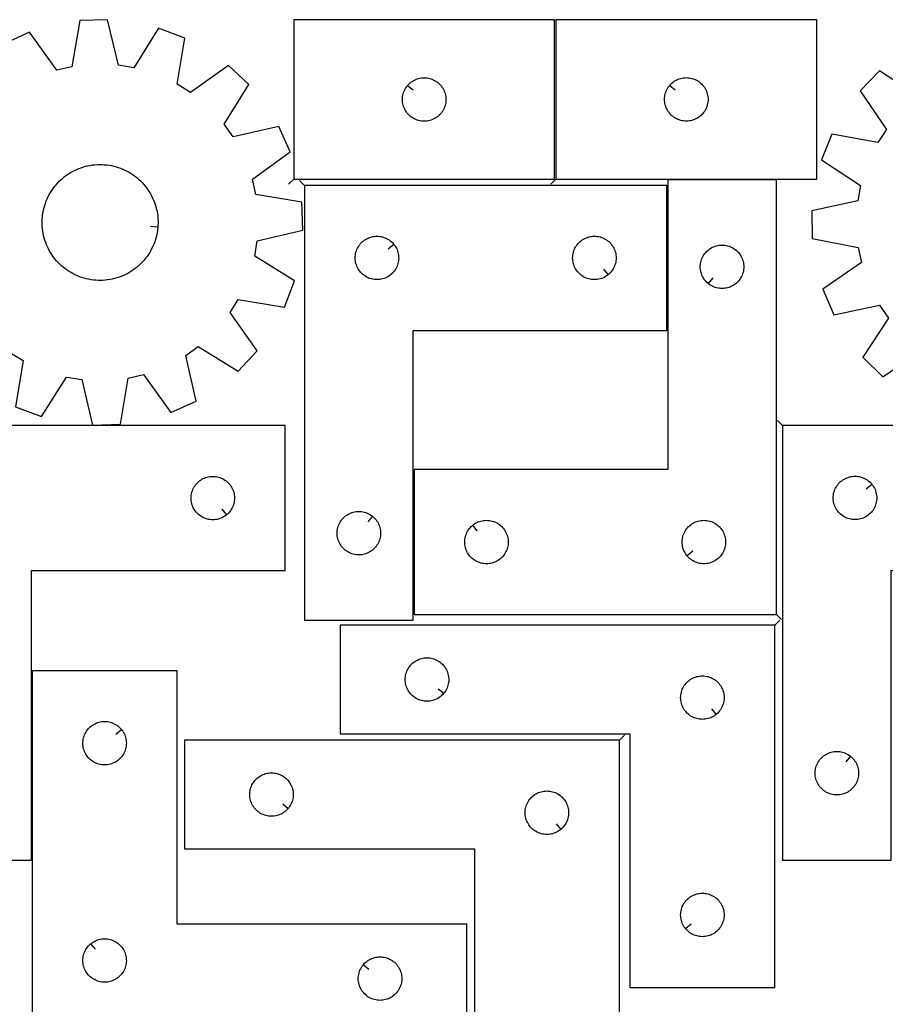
# Model space of a CAD drawing. Header units: millimetres. Extents: x 7 to 1243, y 7 to 1607.
# Tile 12 of 13: x 560 to 918, y 1199 to 1607. Entities that reach past the tile are written whole.
import ezdxf

# ---------------------------------------------------------------- set-up
doc = ezdxf.new("R2010")
doc.units = ezdxf.units.MM
doc.layers.add('CUT', color=7, linetype='CONTINUOUS', true_color=0x000000)
doc.layers.add('LEADIN', color=1, linetype='CONTINUOUS', true_color=0xff0000)

msp = doc.modelspace()

# ---------------------------------------------------------------- linework, layer by layer
at = {"layer": 'CUT'}
for points in [[(555.43567, 1468.862832), (560.89135, 1465.46015), (557.775406, 1446.335995), (568.566824, 1442.257913), (578.877467, 1458.663188), (585.220008, 1457.607318), (589.659749, 1438.746482), (601.190334, 1439.108523), (604.438099, 1458.210733), (610.701907, 1459.662421), (622.021421, 1443.936296), (632.535746, 1448.683342), (628.22619, 1467.574349), (633.457657, 1471.31259), (649.933653, 1461.115335), (657.831006, 1469.524692), (646.62022, 1485.328511), (650.022903, 1490.784191), (669.147058, 1487.668246), (673.22514, 1498.459665), (656.819865, 1508.770308), (657.875735, 1515.112849), (676.736571, 1519.55259), (676.37453, 1531.083175), (657.27232, 1534.33094), (655.820632, 1540.594748), (671.546757, 1551.914262), (666.799711, 1562.428587), (647.908704, 1558.119031), (644.170463, 1563.350498), (654.367717, 1579.826493), (645.958361, 1587.723847), (630.154542, 1576.513061), (624.698862, 1579.915744), (627.814806, 1599.039899), (617.023388, 1603.117981), (606.712744, 1586.712706), (600.370203, 1587.768576), (595.930463, 1606.629412), (584.399878, 1606.267371), (581.152113, 1587.165161), (574.888305, 1585.713472), (563.56879, 1601.439598), (553.054466, 1596.692552)], [(931.711348, 1574.896302), (915.447629, 1585.428817), (907.379723, 1577.182948), (918.264524, 1561.152866), (914.750833, 1555.768011), (895.694497, 1559.27493), (891.396282, 1548.569286), (907.586973, 1537.924854), (906.40144, 1531.605266), (887.453642, 1527.552693), (887.579481, 1516.017111), (906.611177, 1512.378848), (907.93429, 1506.086626), (891.979659, 1495.091528), (896.510395, 1484.482197), (915.485693, 1488.403995), (919.116018, 1483.097073), (908.583504, 1466.833354), (916.829373, 1458.765448), (932.859455, 1469.650249)]]:
    msp.add_lwpolyline(points, dxfattribs=at)
for points in [[(672.963334, 1540.610564), (780.963334, 1540.610564), (780.963334, 1606.610564), (672.963334, 1606.610564)], [(781.458848, 1540.665251), (889.458848, 1540.665251), (889.458848, 1606.665251), (781.458848, 1606.665251)], [(720.009965, 1579.317047), (720.196776, 1579.544676), (720.599373, 1579.974525), (721.029222, 1580.377122), (721.484481, 1580.750744), (721.963202, 1581.09379), (722.463334, 1581.404793), (722.982736, 1581.682419), (723.519183, 1581.92548), (724.070379, 1582.132935), (724.633963, 1582.303896), (725.207521, 1582.437631), (725.788598, 1582.533568), (726.374706, 1582.591294), (726.963334, 1582.610564), (727.551962, 1582.591294), (728.13807, 1582.533568), (728.719147, 1582.437631), (729.292706, 1582.303896), (729.856289, 1582.132935), (730.407485, 1581.92548), (730.943932, 1581.682419), (731.463334, 1581.404793), (731.963466, 1581.09379), (732.442187, 1580.750744), (732.897446, 1580.377122), (733.327295, 1579.974525), (733.729892, 1579.544676), (734.103514, 1579.089417), (734.446561, 1578.610696), (734.757563, 1578.110564), (735.035189, 1577.591162), (735.27825, 1577.054715), (735.485705, 1576.503519), (735.656667, 1575.939935), (735.790402, 1575.366377), (735.886338, 1574.7853), (735.944064, 1574.199192), (735.963334, 1573.610564), (735.944064, 1573.021936), (735.886338, 1572.435828), (735.790402, 1571.854751), (735.656667, 1571.281193), (735.485705, 1570.717609), (735.27825, 1570.166413), (735.035189, 1569.629966), (734.757563, 1569.110564), (734.446561, 1568.610432), (734.103514, 1568.131711), (733.729892, 1567.676452), (733.327295, 1567.246603), (732.897446, 1566.844006), (732.442187, 1566.470384), (731.963466, 1566.127337), (731.463334, 1565.816335), (730.943932, 1565.538709), (730.407485, 1565.295648), (729.856289, 1565.088193), (729.292706, 1564.917231), (728.719147, 1564.783496), (728.13807, 1564.68756), (727.551962, 1564.629834), (726.963334, 1564.610564), (726.374706, 1564.629834), (725.788598, 1564.68756), (725.207521, 1564.783496), (724.633963, 1564.917231), (724.070379, 1565.088193), (723.519183, 1565.295648), (722.982736, 1565.538709), (722.463334, 1565.816335), (721.963202, 1566.127337), (721.484481, 1566.470384), (721.029222, 1566.844006), (720.599373, 1567.246603), (720.196776, 1567.676452), (719.823154, 1568.131711), (719.480108, 1568.610432), (719.169106, 1569.110564), (718.891479, 1569.629966), (718.648418, 1570.166413), (718.440963, 1570.717609), (718.270002, 1571.281193), (718.136267, 1571.854751), (718.04033, 1572.435828), (717.982604, 1573.021936), (717.963334, 1573.610564), (717.982604, 1574.199192), (718.04033, 1574.7853), (718.136267, 1575.366377), (718.270002, 1575.939935), (718.440963, 1576.503519), (718.648418, 1577.054715), (718.891479, 1577.591162), (719.169106, 1578.110564), (719.480108, 1578.610696), (719.823154, 1579.089417)], [(828.505479, 1579.371734), (828.69229, 1579.599364), (829.094887, 1580.029212), (829.524736, 1580.43181), (829.979995, 1580.805431), (830.458716, 1581.148478), (830.958848, 1581.45948), (831.47825, 1581.737106), (832.014697, 1581.980167), (832.565893, 1582.187623), (833.129477, 1582.358584), (833.703035, 1582.492319), (834.284112, 1582.588255), (834.87022, 1582.645982), (835.458848, 1582.665251), (836.047476, 1582.645982), (836.633584, 1582.588255), (837.214661, 1582.492319), (837.788219, 1582.358584), (838.351803, 1582.187623), (838.902999, 1581.980167), (839.439446, 1581.737106), (839.958848, 1581.45948), (840.45898, 1581.148478), (840.937701, 1580.805431), (841.39296, 1580.43181), (841.822809, 1580.029212), (842.225406, 1579.599364), (842.599028, 1579.144104), (842.942075, 1578.665384), (843.253077, 1578.165251), (843.530703, 1577.64585), (843.773764, 1577.109402), (843.981219, 1576.558207), (844.152181, 1575.994623), (844.285916, 1575.421064), (844.381852, 1574.839987), (844.439578, 1574.25388), (844.458848, 1573.665251), (844.439578, 1573.076623), (844.381852, 1572.490516), (844.285916, 1571.909439), (844.152181, 1571.33588), (843.981219, 1570.772296), (843.773764, 1570.221101), (843.530703, 1569.684653), (843.253077, 1569.165251), (842.942075, 1568.665119), (842.599028, 1568.186399), (842.225406, 1567.731139), (841.822809, 1567.30129), (841.39296, 1566.898693), (840.937701, 1566.525071), (840.45898, 1566.182025), (839.958848, 1565.871023), (839.439446, 1565.593397), (838.902999, 1565.350336), (838.351803, 1565.14288), (837.788219, 1564.971919), (837.214661, 1564.838184), (836.633584, 1564.742248), (836.047476, 1564.684521), (835.458848, 1564.665251), (834.87022, 1564.684521), (834.284112, 1564.742248), (833.703035, 1564.838184), (833.129477, 1564.971919), (832.565893, 1565.14288), (832.014697, 1565.350336), (831.47825, 1565.593397), (830.958848, 1565.871023), (830.458716, 1566.182025), (829.979995, 1566.525071), (829.524736, 1566.898693), (829.094887, 1567.30129), (828.69229, 1567.731139), (828.318668, 1568.186399), (827.975622, 1568.665119), (827.664619, 1569.165251), (827.386993, 1569.684653), (827.143932, 1570.221101), (826.936477, 1570.772296), (826.765516, 1571.33588), (826.631781, 1571.909439), (826.535844, 1572.490516), (826.478118, 1573.076623), (826.458848, 1573.665251), (826.478118, 1574.25388), (826.535844, 1574.839987), (826.631781, 1575.421064), (826.765516, 1575.994623), (826.936477, 1576.558207), (827.143932, 1577.109402), (827.386993, 1577.64585), (827.664619, 1578.165251), (827.975622, 1578.665384), (828.318668, 1579.144104)], [(616.722524, 1520.888231), (616.685805, 1520.400045), (616.572603, 1519.427481), (616.419825, 1518.460344), (616.227727, 1517.500243), (615.996627, 1516.548777), (615.726911, 1515.607529), (615.419027, 1514.678065), (615.073487, 1513.761933), (614.690868, 1512.860658), (614.271805, 1511.975739), (613.816996, 1511.10865), (613.327199, 1510.260833), (612.803227, 1509.4337), (612.245955, 1508.628627), (611.656308, 1507.846954), (611.035268, 1507.089983), (610.38387, 1506.358973), (609.703197, 1505.655142), (608.994382, 1504.979659), (608.258605, 1504.33365), (607.49709, 1503.718191), (606.711106, 1503.134304), (605.90196, 1502.582963), (605.070998, 1502.065084), (604.219605, 1501.58153), (603.349196, 1501.133106), (602.461222, 1500.720557), (601.557159, 1500.344571), (600.638512, 1500.005774), (599.706811, 1499.704728), (598.763606, 1499.441936), (597.810468, 1499.217835), (596.848981, 1499.032797), (595.880747, 1498.887131), (594.907378, 1498.781079), (593.930493, 1498.714818), (592.951718, 1498.688458), (591.972682, 1498.702042), (590.995016, 1498.755549), (590.020345, 1498.848889), (589.050293, 1498.981906), (588.086473, 1499.15438), (587.130491, 1499.366023), (586.183937, 1499.616483), (585.248386, 1499.905343), (584.325396, 1500.232123), (583.416503, 1500.596278), (582.52322, 1500.997203), (581.647034, 1501.43423), (580.789402, 1501.906631), (579.951753, 1502.413621), (579.13548, 1502.954356), (578.341942, 1503.527935), (577.57246, 1504.133404), (576.828315, 1504.769755), (576.110745, 1505.43593), (575.420944, 1506.130818), (574.760061, 1506.853264), (574.129196, 1507.602066), (573.529398, 1508.375977), (572.961666, 1509.173708), (572.426944, 1509.993933), (571.926124, 1510.835285), (571.460038, 1511.696365), (571.029462, 1512.57574), (570.635113, 1513.471945), (570.277646, 1514.383489), (569.957658, 1515.308856), (569.675681, 1516.246504), (569.432184, 1517.194873), (569.227572, 1518.152385), (569.062185, 1519.117446), (568.9363, 1520.088449), (568.850126, 1521.06378), (568.803805, 1522.041813), (568.797416, 1523.020922), (568.830968, 1523.999477), (568.904407, 1524.975849), (569.017609, 1525.948412), (569.170386, 1526.91555), (569.362485, 1527.87565), (569.593584, 1528.827117), (569.863301, 1529.768365), (570.171185, 1530.697828), (570.516724, 1531.61396), (570.899344, 1532.515236), (571.318407, 1533.400155), (571.773216, 1534.267244), (572.263013, 1535.115061), (572.786984, 1535.942194), (573.344257, 1536.747267), (573.933904, 1537.528939), (574.554943, 1538.28591), (575.206342, 1539.01692), (575.887015, 1539.720752), (576.59583, 1540.396235), (577.331607, 1541.042243), (578.093121, 1541.657703), (578.879106, 1542.24159), (579.688252, 1542.792931), (580.519214, 1543.31081), (581.370607, 1543.794364), (582.241015, 1544.242788), (583.12899, 1544.655336), (584.033053, 1545.031322), (584.951699, 1545.37012), (585.8834, 1545.671165), (586.826605, 1545.933957), (587.779744, 1546.158059), (588.741231, 1546.343096), (589.709464, 1546.488762), (590.682834, 1546.594814), (591.659719, 1546.661075), (592.638494, 1546.687436), (593.61753, 1546.673851), (594.595196, 1546.620345), (595.569867, 1546.527005), (596.539919, 1546.393988), (597.503739, 1546.221514), (598.459721, 1546.009871), (599.406275, 1545.759411), (600.341826, 1545.47055), (601.264816, 1545.143771), (602.173708, 1544.779615), (603.066991, 1544.378691), (603.943178, 1543.941664), (604.80081, 1543.469262), (605.638459, 1542.962273), (606.454732, 1542.421538), (607.24827, 1541.847959), (608.017751, 1541.24249), (608.761897, 1540.606139), (609.479467, 1539.939964), (610.169267, 1539.245076), (610.830151, 1538.522629), (611.461016, 1537.773828), (612.060814, 1536.999917), (612.628546, 1536.202186), (613.163267, 1535.381961), (613.664088, 1534.540609), (614.130174, 1533.679529), (614.56075, 1532.800154), (614.955099, 1531.903949), (615.312565, 1530.992404), (615.632553, 1530.067038), (615.914531, 1529.12939), (616.158028, 1528.181021), (616.36264, 1527.223509), (616.528027, 1526.258448), (616.653912, 1525.287444), (616.740086, 1524.312114), (616.786407, 1523.334081), (616.792796, 1522.354972), (616.759243, 1521.376417)], [(677.409613, 1537.997442), (677.409613, 1357.997442), (722.409613, 1357.997442), (722.409613, 1477.997442), (827.409613, 1477.997442), (827.409613, 1537.997442)], [(872.742657, 1360.332759), (872.742657, 1540.332759), (827.742657, 1540.332759), (827.742657, 1420.332759), (722.742657, 1420.332759), (722.742657, 1360.332759)], [(714.362983, 1513.703925), (714.549794, 1513.476295), (714.89284, 1512.997575), (715.203842, 1512.497442), (715.481468, 1511.978041), (715.724529, 1511.441593), (715.931985, 1510.890398), (716.102946, 1510.326814), (716.236681, 1509.753255), (716.332617, 1509.172178), (716.390344, 1508.586071), (716.409613, 1507.997442), (716.390344, 1507.408814), (716.332617, 1506.822707), (716.236681, 1506.24163), (716.102946, 1505.668071), (715.931985, 1505.104487), (715.724529, 1504.553292), (715.481468, 1504.016844), (715.203842, 1503.497442), (714.89284, 1502.99731), (714.549794, 1502.51859), (714.176172, 1502.06333), (713.773574, 1501.633481), (713.343726, 1501.230884), (712.888466, 1500.857262), (712.409746, 1500.514216), (711.909613, 1500.203214), (711.390212, 1499.925588), (710.853764, 1499.682527), (710.302569, 1499.475071), (709.738985, 1499.30411), (709.165426, 1499.170375), (708.584349, 1499.074439), (707.998242, 1499.016712), (707.409613, 1498.997442), (706.820985, 1499.016712), (706.234878, 1499.074439), (705.653801, 1499.170375), (705.080242, 1499.30411), (704.516658, 1499.475071), (703.965463, 1499.682527), (703.429015, 1499.925588), (702.909613, 1500.203214), (702.409481, 1500.514216), (701.930761, 1500.857262), (701.475501, 1501.230884), (701.045652, 1501.633481), (700.643055, 1502.06333), (700.269433, 1502.51859), (699.926387, 1502.99731), (699.615385, 1503.497442), (699.337759, 1504.016844), (699.094698, 1504.553292), (698.887242, 1505.104487), (698.716281, 1505.668071), (698.582546, 1506.24163), (698.48661, 1506.822707), (698.428883, 1507.408814), (698.409613, 1507.997442), (698.428883, 1508.586071), (698.48661, 1509.172178), (698.582546, 1509.753255), (698.716281, 1510.326814), (698.887242, 1510.890398), (699.094698, 1511.441593), (699.337759, 1511.978041), (699.615385, 1512.497442), (699.926387, 1512.997575), (700.269433, 1513.476295), (700.643055, 1513.931555), (701.045652, 1514.361404), (701.475501, 1514.764001), (701.930761, 1515.137623), (702.409481, 1515.480669), (702.909613, 1515.791671), (703.429015, 1516.069297), (703.965463, 1516.312358), (704.516658, 1516.519814), (705.080242, 1516.690775), (705.653801, 1516.82451), (706.234878, 1516.920446), (706.820985, 1516.978173), (707.409613, 1516.997442), (707.998242, 1516.978173), (708.584349, 1516.920446), (709.165426, 1516.82451), (709.738985, 1516.690775), (710.302569, 1516.519814), (710.853764, 1516.312358), (711.390212, 1516.069297), (711.909613, 1515.791671), (712.409746, 1515.480669), (712.888466, 1515.137623), (713.343726, 1514.764001), (713.773574, 1514.361404), (714.176172, 1513.931555)], [(803.116096, 1501.044073), (802.888466, 1500.857262), (802.409746, 1500.514216), (801.909613, 1500.203214), (801.390212, 1499.925588), (800.853764, 1499.682527), (800.302569, 1499.475071), (799.738985, 1499.30411), (799.165426, 1499.170375), (798.584349, 1499.074439), (797.998242, 1499.016712), (797.409613, 1498.997442), (796.820985, 1499.016712), (796.234878, 1499.074439), (795.653801, 1499.170375), (795.080242, 1499.30411), (794.516658, 1499.475071), (793.965463, 1499.682527), (793.429015, 1499.925588), (792.909613, 1500.203214), (792.409481, 1500.514216), (791.930761, 1500.857262), (791.475501, 1501.230884), (791.045652, 1501.633481), (790.643055, 1502.06333), (790.269433, 1502.51859), (789.926387, 1502.99731), (789.615385, 1503.497442), (789.337759, 1504.016844), (789.094698, 1504.553292), (788.887242, 1505.104487), (788.716281, 1505.668071), (788.582546, 1506.24163), (788.48661, 1506.822707), (788.428883, 1507.408814), (788.409613, 1507.997442), (788.428883, 1508.586071), (788.48661, 1509.172178), (788.582546, 1509.753255), (788.716281, 1510.326814), (788.887242, 1510.890398), (789.094698, 1511.441593), (789.337759, 1511.978041), (789.615385, 1512.497442), (789.926387, 1512.997575), (790.269433, 1513.476295), (790.643055, 1513.931555), (791.045652, 1514.361404), (791.475501, 1514.764001), (791.930761, 1515.137623), (792.409481, 1515.480669), (792.909613, 1515.791671), (793.429015, 1516.069297), (793.965463, 1516.312358), (794.516658, 1516.519814), (795.080242, 1516.690775), (795.653801, 1516.82451), (796.234878, 1516.920446), (796.820985, 1516.978173), (797.409613, 1516.997442), (797.998242, 1516.978173), (798.584349, 1516.920446), (799.165426, 1516.82451), (799.738985, 1516.690775), (800.302569, 1516.519814), (800.853764, 1516.312358), (801.390212, 1516.069297), (801.909613, 1515.791671), (802.409746, 1515.480669), (802.888466, 1515.137623), (803.343726, 1514.764001), (803.773574, 1514.361404), (804.176172, 1513.931555), (804.549794, 1513.476295), (804.89284, 1512.997575), (805.203842, 1512.497442), (805.481468, 1511.978041), (805.724529, 1511.441593), (805.931985, 1510.890398), (806.102946, 1510.326814), (806.236681, 1509.753255), (806.332617, 1509.172178), (806.390344, 1508.586071), (806.409613, 1507.997442), (806.390344, 1507.408814), (806.332617, 1506.822707), (806.236681, 1506.24163), (806.102946, 1505.668071), (805.931985, 1505.104487), (805.724529, 1504.553292), (805.481468, 1504.016844), (805.203842, 1503.497442), (804.89284, 1502.99731), (804.549794, 1502.51859), (804.176172, 1502.06333), (803.773574, 1501.633481), (803.343726, 1501.230884)], [(844.536175, 1497.37939), (844.308545, 1497.566201), (843.878696, 1497.968798), (843.476099, 1498.398647), (843.102477, 1498.853906), (842.759431, 1499.332627), (842.448429, 1499.832759), (842.170803, 1500.352161), (841.927742, 1500.888608), (841.720286, 1501.439804), (841.549325, 1502.003388), (841.41559, 1502.576946), (841.319654, 1503.158023), (841.261927, 1503.744131), (841.242657, 1504.332759), (841.261927, 1504.921387), (841.319654, 1505.507495), (841.41559, 1506.088572), (841.549325, 1506.662131), (841.720286, 1507.225714), (841.927742, 1507.77691), (842.170803, 1508.313357), (842.448429, 1508.832759), (842.759431, 1509.332891), (843.102477, 1509.811612), (843.476099, 1510.266872), (843.878696, 1510.69672), (844.308545, 1511.099317), (844.763804, 1511.472939), (845.242525, 1511.815986), (845.742657, 1512.126988), (846.262059, 1512.404614), (846.798506, 1512.647675), (847.349702, 1512.85513), (847.913286, 1513.026092), (848.486844, 1513.159827), (849.067922, 1513.255763), (849.654029, 1513.31349), (850.242657, 1513.332759), (850.831286, 1513.31349), (851.417393, 1513.255763), (851.99847, 1513.159827), (852.572029, 1513.026092), (853.135613, 1512.85513), (853.686808, 1512.647675), (854.223256, 1512.404614), (854.742657, 1512.126988), (855.242789, 1511.815986), (855.72151, 1511.472939), (856.17677, 1511.099317), (856.606618, 1510.69672), (857.009216, 1510.266872), (857.382837, 1509.811612), (857.725884, 1509.332891), (858.036886, 1508.832759), (858.314512, 1508.313357), (858.557573, 1507.77691), (858.765029, 1507.225714), (858.93599, 1506.662131), (859.069725, 1506.088572), (859.165661, 1505.507495), (859.223388, 1504.921387), (859.242657, 1504.332759), (859.223388, 1503.744131), (859.165661, 1503.158023), (859.069725, 1502.576946), (858.93599, 1502.003388), (858.765029, 1501.439804), (858.557573, 1500.888608), (858.314512, 1500.352161), (858.036886, 1499.832759), (857.725884, 1499.332627), (857.382837, 1498.853906), (857.009216, 1498.398647), (856.606618, 1497.968798), (856.17677, 1497.566201), (855.72151, 1497.192579), (855.242789, 1496.849533), (854.742657, 1496.538531), (854.223256, 1496.260905), (853.686808, 1496.017843), (853.135613, 1495.810388), (852.572029, 1495.639427), (851.99847, 1495.505692), (851.417393, 1495.409755), (850.831286, 1495.352029), (850.242657, 1495.332759), (849.654029, 1495.352029), (849.067922, 1495.409755), (848.486844, 1495.505692), (847.913286, 1495.639427), (847.349702, 1495.810388), (846.798506, 1496.017843), (846.262059, 1496.260905), (845.742657, 1496.538531), (845.242525, 1496.849533), (844.763804, 1497.192579)], [(519.441047, 1438.530401), (519.441047, 1258.530401), (564.441047, 1258.530401), (564.441047, 1378.530401), (669.441047, 1378.530401), (669.441047, 1438.530401)], [(875.28263, 1438.594366), (875.28263, 1258.594366), (920.28263, 1258.594366), (920.28263, 1378.594366), (1025.28263, 1378.594366), (1025.28263, 1438.594366)], [(645.147529, 1401.577032), (644.919899, 1401.390221), (644.441179, 1401.047175), (643.941047, 1400.736173), (643.421645, 1400.458547), (642.885197, 1400.215486), (642.334002, 1400.00803), (641.770418, 1399.837069), (641.196859, 1399.703334), (640.615782, 1399.607398), (640.029675, 1399.549671), (639.441047, 1399.530401), (638.852418, 1399.549671), (638.266311, 1399.607398), (637.685234, 1399.703334), (637.111675, 1399.837069), (636.548091, 1400.00803), (635.996896, 1400.215486), (635.460448, 1400.458547), (634.941047, 1400.736173), (634.440914, 1401.047175), (633.962194, 1401.390221), (633.506934, 1401.763843), (633.077086, 1402.16644), (632.674488, 1402.596289), (632.300866, 1403.051549), (631.95782, 1403.530269), (631.646818, 1404.030401), (631.369192, 1404.549803), (631.126131, 1405.086251), (630.918675, 1405.637446), (630.747714, 1406.20103), (630.613979, 1406.774589), (630.518043, 1407.355666), (630.460316, 1407.941773), (630.441047, 1408.530401), (630.460316, 1409.11903), (630.518043, 1409.705137), (630.613979, 1410.286214), (630.747714, 1410.859773), (630.918675, 1411.423357), (631.126131, 1411.974552), (631.369192, 1412.511), (631.646818, 1413.030401), (631.95782, 1413.530534), (632.300866, 1414.009254), (632.674488, 1414.464514), (633.077086, 1414.894363), (633.506934, 1415.29696), (633.962194, 1415.670582), (634.440914, 1416.013628), (634.941047, 1416.32463), (635.460448, 1416.602256), (635.996896, 1416.845317), (636.548091, 1417.052773), (637.111675, 1417.223734), (637.685234, 1417.357469), (638.266311, 1417.453405), (638.852418, 1417.511132), (639.441047, 1417.530401), (640.029675, 1417.511132), (640.615782, 1417.453405), (641.196859, 1417.357469), (641.770418, 1417.223734), (642.334002, 1417.052773), (642.885197, 1416.845317), (643.421645, 1416.602256), (643.941047, 1416.32463), (644.441179, 1416.013628), (644.919899, 1415.670582), (645.375159, 1415.29696), (645.805008, 1414.894363), (646.207605, 1414.464514), (646.581227, 1414.009254), (646.924273, 1413.530534), (647.235275, 1413.030401), (647.512901, 1412.511), (647.755962, 1411.974552), (647.963418, 1411.423357), (648.134379, 1410.859773), (648.268114, 1410.286214), (648.36405, 1409.705137), (648.421777, 1409.11903), (648.441047, 1408.530401), (648.421777, 1407.941773), (648.36405, 1407.355666), (648.268114, 1406.774589), (648.134379, 1406.20103), (647.963418, 1405.637446), (647.755962, 1405.086251), (647.512901, 1404.549803), (647.235275, 1404.030401), (646.924273, 1403.530269), (646.581227, 1403.051549), (646.207605, 1402.596289), (645.805008, 1402.16644), (645.375159, 1401.763843)], [(912.235999, 1414.300849), (912.42281, 1414.073219), (912.765856, 1413.594498), (913.076858, 1413.094366), (913.354484, 1412.574965), (913.597546, 1412.038517), (913.805001, 1411.487322), (913.975962, 1410.923738), (914.109697, 1410.350179), (914.205634, 1409.769102), (914.26336, 1409.182994), (914.28263, 1408.594366), (914.26336, 1408.005738), (914.205634, 1407.419631), (914.109697, 1406.838553), (913.975962, 1406.264995), (913.805001, 1405.701411), (913.597546, 1405.150215), (913.354484, 1404.613768), (913.076858, 1404.094366), (912.765856, 1403.594234), (912.42281, 1403.115513), (912.049188, 1402.660254), (911.646591, 1402.230405), (911.216742, 1401.827808), (910.761483, 1401.454186), (910.282762, 1401.11114), (909.78263, 1400.800138), (909.263228, 1400.522512), (908.726781, 1400.279451), (908.175585, 1400.071995), (907.612001, 1399.901034), (907.038443, 1399.767299), (906.457366, 1399.671363), (905.871258, 1399.613636), (905.28263, 1399.594366), (904.694002, 1399.613636), (904.107894, 1399.671363), (903.526817, 1399.767299), (902.953258, 1399.901034), (902.389675, 1400.071995), (901.838479, 1400.279451), (901.302032, 1400.522512), (900.78263, 1400.800138), (900.282498, 1401.11114), (899.803777, 1401.454186), (899.348517, 1401.827808), (898.918669, 1402.230405), (898.516072, 1402.660254), (898.14245, 1403.115513), (897.799403, 1403.594234), (897.488401, 1404.094366), (897.210775, 1404.613768), (896.967714, 1405.150215), (896.760259, 1405.701411), (896.589297, 1406.264995), (896.455562, 1406.838553), (896.359626, 1407.419631), (896.301899, 1408.005738), (896.28263, 1408.594366), (896.301899, 1409.182994), (896.359626, 1409.769102), (896.455562, 1410.350179), (896.589297, 1410.923738), (896.760259, 1411.487322), (896.967714, 1412.038517), (897.210775, 1412.574965), (897.488401, 1413.094366), (897.799403, 1413.594498), (898.14245, 1414.073219), (898.516072, 1414.528479), (898.918669, 1414.958327), (899.348517, 1415.360925), (899.803777, 1415.734546), (900.282498, 1416.077593), (900.78263, 1416.388595), (901.302032, 1416.666221), (901.838479, 1416.909282), (902.389675, 1417.116737), (902.953258, 1417.287699), (903.526817, 1417.421434), (904.107894, 1417.51737), (904.694002, 1417.575097), (905.28263, 1417.594366), (905.871258, 1417.575097), (906.457366, 1417.51737), (907.038443, 1417.421434), (907.612001, 1417.287699), (908.175585, 1417.116737), (908.726781, 1416.909282), (909.263228, 1416.666221), (909.78263, 1416.388595), (910.282762, 1416.077593), (910.761483, 1415.734546), (911.216742, 1415.360925), (911.646591, 1414.958327), (912.049188, 1414.528479)], [(705.616096, 1400.950812), (705.843726, 1400.764001), (706.273574, 1400.361404), (706.676172, 1399.931555), (707.049794, 1399.476295), (707.39284, 1398.997575), (707.703842, 1398.497442), (707.981468, 1397.978041), (708.224529, 1397.441593), (708.431985, 1396.890398), (708.602946, 1396.326814), (708.736681, 1395.753255), (708.832617, 1395.172178), (708.890344, 1394.586071), (708.909613, 1393.997442), (708.890344, 1393.408814), (708.832617, 1392.822707), (708.736681, 1392.24163), (708.602946, 1391.668071), (708.431985, 1391.104487), (708.224529, 1390.553292), (707.981468, 1390.016844), (707.703842, 1389.497442), (707.39284, 1388.99731), (707.049794, 1388.51859), (706.676172, 1388.06333), (706.273574, 1387.633481), (705.843726, 1387.230884), (705.388466, 1386.857262), (704.909746, 1386.514216), (704.409613, 1386.203214), (703.890212, 1385.925588), (703.353764, 1385.682527), (702.802569, 1385.475071), (702.238985, 1385.30411), (701.665426, 1385.170375), (701.084349, 1385.074439), (700.498242, 1385.016712), (699.909613, 1384.997442), (699.320985, 1385.016712), (698.734878, 1385.074439), (698.153801, 1385.170375), (697.580242, 1385.30411), (697.016658, 1385.475071), (696.465463, 1385.682527), (695.929015, 1385.925588), (695.409613, 1386.203214), (694.909481, 1386.514216), (694.430761, 1386.857262), (693.975501, 1387.230884), (693.545652, 1387.633481), (693.143055, 1388.06333), (692.769433, 1388.51859), (692.426387, 1388.99731), (692.115385, 1389.497442), (691.837759, 1390.016844), (691.594698, 1390.553292), (691.387242, 1391.104487), (691.216281, 1391.668071), (691.082546, 1392.24163), (690.98661, 1392.822707), (690.928883, 1393.408814), (690.909613, 1393.997442), (690.928883, 1394.586071), (690.98661, 1395.172178), (691.082546, 1395.753255), (691.216281, 1396.326814), (691.387242, 1396.890398), (691.594698, 1397.441593), (691.837759, 1397.978041), (692.115385, 1398.497442), (692.426387, 1398.997575), (692.769433, 1399.476295), (693.143055, 1399.931555), (693.545652, 1400.361404), (693.975501, 1400.764001), (694.430761, 1401.137623), (694.909481, 1401.480669), (695.409613, 1401.791671), (695.929015, 1402.069297), (696.465463, 1402.312358), (697.016658, 1402.519814), (697.580242, 1402.690775), (698.153801, 1402.82451), (698.734878, 1402.920446), (699.320985, 1402.978173), (699.909613, 1402.997442), (700.498242, 1402.978173), (701.084349, 1402.920446), (701.665426, 1402.82451), (702.238985, 1402.690775), (702.802569, 1402.519814), (703.353764, 1402.312358), (703.890212, 1402.069297), (704.409613, 1401.791671), (704.909746, 1401.480669), (705.388466, 1401.137623)], [(747.036175, 1397.286128), (747.263804, 1397.472939), (747.742525, 1397.815986), (748.242657, 1398.126988), (748.762059, 1398.404614), (749.298506, 1398.647675), (749.849702, 1398.85513), (750.413286, 1399.026092), (750.986844, 1399.159827), (751.567922, 1399.255763), (752.154029, 1399.31349), (752.742657, 1399.332759), (753.331286, 1399.31349), (753.917393, 1399.255763), (754.49847, 1399.159827), (755.072029, 1399.026092), (755.635613, 1398.85513), (756.186808, 1398.647675), (756.723256, 1398.404614), (757.242657, 1398.126988), (757.742789, 1397.815986), (758.22151, 1397.472939), (758.67677, 1397.099317), (759.106618, 1396.69672), (759.509216, 1396.266872), (759.882837, 1395.811612), (760.225884, 1395.332891), (760.536886, 1394.832759), (760.814512, 1394.313357), (761.057573, 1393.77691), (761.265029, 1393.225714), (761.43599, 1392.662131), (761.569725, 1392.088572), (761.665661, 1391.507495), (761.723388, 1390.921387), (761.742657, 1390.332759), (761.723388, 1389.744131), (761.665661, 1389.158023), (761.569725, 1388.576946), (761.43599, 1388.003388), (761.265029, 1387.439804), (761.057573, 1386.888608), (760.814512, 1386.352161), (760.536886, 1385.832759), (760.225884, 1385.332627), (759.882837, 1384.853906), (759.509216, 1384.398647), (759.106618, 1383.968798), (758.67677, 1383.566201), (758.22151, 1383.192579), (757.742789, 1382.849533), (757.242657, 1382.538531), (756.723256, 1382.260905), (756.186808, 1382.017843), (755.635613, 1381.810388), (755.072029, 1381.639427), (754.49847, 1381.505692), (753.917393, 1381.409755), (753.331286, 1381.352029), (752.742657, 1381.332759), (752.154029, 1381.352029), (751.567922, 1381.409755), (750.986844, 1381.505692), (750.413286, 1381.639427), (749.849702, 1381.810388), (749.298506, 1382.017843), (748.762059, 1382.260905), (748.242657, 1382.538531), (747.742525, 1382.849533), (747.263804, 1383.192579), (746.808545, 1383.566201), (746.378696, 1383.968798), (745.976099, 1384.398647), (745.602477, 1384.853906), (745.259431, 1385.332627), (744.948429, 1385.832759), (744.670803, 1386.352161), (744.427742, 1386.888608), (744.220286, 1387.439804), (744.049325, 1388.003388), (743.91559, 1388.576946), (743.819654, 1389.158023), (743.761927, 1389.744131), (743.742657, 1390.332759), (743.761927, 1390.921387), (743.819654, 1391.507495), (743.91559, 1392.088572), (744.049325, 1392.662131), (744.220286, 1393.225714), (744.427742, 1393.77691), (744.670803, 1394.313357), (744.948429, 1394.832759), (745.259431, 1395.332891), (745.602477, 1395.811612), (745.976099, 1396.266872), (746.378696, 1396.69672), (746.808545, 1397.099317)], [(835.789288, 1384.626277), (835.602477, 1384.853906), (835.259431, 1385.332627), (834.948429, 1385.832759), (834.670803, 1386.352161), (834.427742, 1386.888608), (834.220286, 1387.439804), (834.049325, 1388.003388), (833.91559, 1388.576946), (833.819654, 1389.158023), (833.761927, 1389.744131), (833.742657, 1390.332759), (833.761927, 1390.921387), (833.819654, 1391.507495), (833.91559, 1392.088572), (834.049325, 1392.662131), (834.220286, 1393.225714), (834.427742, 1393.77691), (834.670803, 1394.313357), (834.948429, 1394.832759), (835.259431, 1395.332891), (835.602477, 1395.811612), (835.976099, 1396.266872), (836.378696, 1396.69672), (836.808545, 1397.099317), (837.263804, 1397.472939), (837.742525, 1397.815986), (838.242657, 1398.126988), (838.762059, 1398.404614), (839.298506, 1398.647675), (839.849702, 1398.85513), (840.413286, 1399.026092), (840.986844, 1399.159827), (841.567922, 1399.255763), (842.154029, 1399.31349), (842.742657, 1399.332759), (843.331286, 1399.31349), (843.917393, 1399.255763), (844.49847, 1399.159827), (845.072029, 1399.026092), (845.635613, 1398.85513), (846.186808, 1398.647675), (846.723256, 1398.404614), (847.242657, 1398.126988), (847.742789, 1397.815986), (848.22151, 1397.472939), (848.67677, 1397.099317), (849.106618, 1396.69672), (849.509216, 1396.266872), (849.882837, 1395.811612), (850.225884, 1395.332891), (850.536886, 1394.832759), (850.814512, 1394.313357), (851.057573, 1393.77691), (851.265029, 1393.225714), (851.43599, 1392.662131), (851.569725, 1392.088572), (851.665661, 1391.507495), (851.723388, 1390.921387), (851.742657, 1390.332759), (851.723388, 1389.744131), (851.665661, 1389.158023), (851.569725, 1388.576946), (851.43599, 1388.003388), (851.265029, 1387.439804), (851.057573, 1386.888608), (850.814512, 1386.352161), (850.536886, 1385.832759), (850.225884, 1385.332627), (849.882837, 1384.853906), (849.509216, 1384.398647), (849.106618, 1383.968798), (848.67677, 1383.566201), (848.22151, 1383.192579), (847.742789, 1382.849533), (847.242657, 1382.538531), (846.723256, 1382.260905), (846.186808, 1382.017843), (845.635613, 1381.810388), (845.072029, 1381.639427), (844.49847, 1381.505692), (843.917393, 1381.409755), (843.331286, 1381.352029), (842.742657, 1381.332759), (842.154029, 1381.352029), (841.567922, 1381.409755), (840.986844, 1381.505692), (840.413286, 1381.639427), (839.849702, 1381.810388), (839.298506, 1382.017843), (838.762059, 1382.260905), (838.242657, 1382.538531), (837.742525, 1382.849533), (837.263804, 1383.192579), (836.808545, 1383.566201), (836.378696, 1383.968798), (835.976099, 1384.398647)], [(872.110323, 1355.877737), (692.110323, 1355.877737), (692.110323, 1310.877737), (812.110323, 1310.877737), (812.110323, 1205.877737), (872.110323, 1205.877737)], [(735.063692, 1327.671255), (734.876881, 1327.443625), (734.474284, 1327.013776), (734.044435, 1326.611179), (733.589176, 1326.237557), (733.110455, 1325.894511), (732.610323, 1325.583509), (732.090921, 1325.305883), (731.554474, 1325.062821), (731.003278, 1324.855366), (730.439694, 1324.684405), (729.866136, 1324.55067), (729.285059, 1324.454734), (728.698951, 1324.397007), (728.110323, 1324.377737), (727.521695, 1324.397007), (726.935587, 1324.454734), (726.35451, 1324.55067), (725.780952, 1324.684405), (725.217368, 1324.855366), (724.666172, 1325.062821), (724.129725, 1325.305883), (723.610323, 1325.583509), (723.110191, 1325.894511), (722.63147, 1326.237557), (722.176211, 1326.611179), (721.746362, 1327.013776), (721.343765, 1327.443625), (720.970143, 1327.898884), (720.627097, 1328.377605), (720.316094, 1328.877737), (720.038468, 1329.397139), (719.795407, 1329.933586), (719.587952, 1330.484782), (719.416991, 1331.048366), (719.283256, 1331.621924), (719.187319, 1332.203002), (719.129593, 1332.789109), (719.110323, 1333.377737), (719.129593, 1333.966365), (719.187319, 1334.552473), (719.283256, 1335.13355), (719.416991, 1335.707109), (719.587952, 1336.270692), (719.795407, 1336.821888), (720.038468, 1337.358336), (720.316094, 1337.877737), (720.627097, 1338.377869), (720.970143, 1338.85659), (721.343765, 1339.31185), (721.746362, 1339.741698), (722.176211, 1340.144296), (722.63147, 1340.517917), (723.110191, 1340.860964), (723.610323, 1341.171966), (724.129725, 1341.449592), (724.666172, 1341.692653), (725.217368, 1341.900108), (725.780952, 1342.07107), (726.35451, 1342.204805), (726.935587, 1342.300741), (727.521695, 1342.358468), (728.110323, 1342.377737), (728.698951, 1342.358468), (729.285059, 1342.300741), (729.866136, 1342.204805), (730.439694, 1342.07107), (731.003278, 1341.900108), (731.554474, 1341.692653), (732.090921, 1341.449592), (732.610323, 1341.171966), (733.110455, 1340.860964), (733.589176, 1340.517917), (734.044435, 1340.144296), (734.474284, 1339.741698), (734.876881, 1339.31185), (735.250503, 1338.85659), (735.59355, 1338.377869), (735.904552, 1337.877737), (736.182178, 1337.358336), (736.425239, 1336.821888), (736.632694, 1336.270692), (736.803656, 1335.707109), (736.937391, 1335.13355), (737.033327, 1334.552473), (737.091053, 1333.966365), (737.110323, 1333.377737), (737.091053, 1332.789109), (737.033327, 1332.203002), (736.937391, 1331.621924), (736.803656, 1331.048366), (736.632694, 1330.484782), (736.425239, 1329.933586), (736.182178, 1329.397139), (735.904552, 1328.877737), (735.59355, 1328.377605), (735.250503, 1327.898884)], [(564.675649, 1187.011065), (744.675649, 1187.011065), (744.675649, 1232.011065), (624.675649, 1232.011065), (624.675649, 1337.011065), (564.675649, 1337.011065)], [(847.816806, 1318.924368), (847.589176, 1318.737557), (847.110455, 1318.394511), (846.610323, 1318.083509), (846.090921, 1317.805883), (845.554474, 1317.562821), (845.003278, 1317.355366), (844.439694, 1317.184405), (843.866136, 1317.05067), (843.285059, 1316.954734), (842.698951, 1316.897007), (842.110323, 1316.877737), (841.521695, 1316.897007), (840.935587, 1316.954734), (840.35451, 1317.05067), (839.780952, 1317.184405), (839.217368, 1317.355366), (838.666172, 1317.562821), (838.129725, 1317.805883), (837.610323, 1318.083509), (837.110191, 1318.394511), (836.63147, 1318.737557), (836.176211, 1319.111179), (835.746362, 1319.513776), (835.343765, 1319.943625), (834.970143, 1320.398884), (834.627097, 1320.877605), (834.316094, 1321.377737), (834.038468, 1321.897139), (833.795407, 1322.433586), (833.587952, 1322.984782), (833.416991, 1323.548366), (833.283256, 1324.121924), (833.187319, 1324.703002), (833.129593, 1325.289109), (833.110323, 1325.877737), (833.129593, 1326.466365), (833.187319, 1327.052473), (833.283256, 1327.63355), (833.416991, 1328.207109), (833.587952, 1328.770692), (833.795407, 1329.321888), (834.038468, 1329.858336), (834.316094, 1330.377737), (834.627097, 1330.877869), (834.970143, 1331.35659), (835.343765, 1331.81185), (835.746362, 1332.241698), (836.176211, 1332.644296), (836.63147, 1333.017917), (837.110191, 1333.360964), (837.610323, 1333.671966), (838.129725, 1333.949592), (838.666172, 1334.192653), (839.217368, 1334.400108), (839.780952, 1334.57107), (840.35451, 1334.704805), (840.935587, 1334.800741), (841.521695, 1334.858468), (842.110323, 1334.877737), (842.698951, 1334.858468), (843.285059, 1334.800741), (843.866136, 1334.704805), (844.439694, 1334.57107), (845.003278, 1334.400108), (845.554474, 1334.192653), (846.090921, 1333.949592), (846.610323, 1333.671966), (847.110455, 1333.360964), (847.589176, 1333.017917), (848.044435, 1332.644296), (848.474284, 1332.241698), (848.876881, 1331.81185), (849.250503, 1331.35659), (849.59355, 1330.877869), (849.904552, 1330.377737), (850.182178, 1329.858336), (850.425239, 1329.321888), (850.632694, 1328.770692), (850.803656, 1328.207109), (850.937391, 1327.63355), (851.033327, 1327.052473), (851.091053, 1326.466365), (851.110323, 1325.877737), (851.091053, 1325.289109), (851.033327, 1324.703002), (850.937391, 1324.121924), (850.803656, 1323.548366), (850.632694, 1322.984782), (850.425239, 1322.433586), (850.182178, 1321.897139), (849.904552, 1321.377737), (849.59355, 1320.877605), (849.250503, 1320.398884), (848.876881, 1319.943625), (848.474284, 1319.513776), (848.044435, 1319.111179)], [(601.629018, 1312.717548), (601.815829, 1312.489918), (602.158876, 1312.011197), (602.469878, 1311.511065), (602.747504, 1310.991663), (602.990565, 1310.455216), (603.19802, 1309.90402), (603.368981, 1309.340436), (603.502717, 1308.766878), (603.598653, 1308.185801), (603.656379, 1307.599693), (603.675649, 1307.011065), (603.656379, 1306.422437), (603.598653, 1305.836329), (603.502717, 1305.255252), (603.368981, 1304.681694), (603.19802, 1304.11811), (602.990565, 1303.566914), (602.747504, 1303.030467), (602.469878, 1302.511065), (602.158876, 1302.010933), (601.815829, 1301.532212), (601.442207, 1301.076953), (601.03961, 1300.647104), (600.609761, 1300.244507), (600.154502, 1299.870885), (599.675781, 1299.527839), (599.175649, 1299.216836), (598.656247, 1298.93921), (598.1198, 1298.696149), (597.568604, 1298.488694), (597.00502, 1298.317733), (596.431462, 1298.183998), (595.850385, 1298.088061), (595.264277, 1298.030335), (594.675649, 1298.011065), (594.087021, 1298.030335), (593.500913, 1298.088061), (592.919836, 1298.183998), (592.346278, 1298.317733), (591.782694, 1298.488694), (591.231498, 1298.696149), (590.695051, 1298.93921), (590.175649, 1299.216836), (589.675517, 1299.527839), (589.196796, 1299.870885), (588.741537, 1300.244507), (588.311688, 1300.647104), (587.909091, 1301.076953), (587.535469, 1301.532212), (587.192423, 1302.010933), (586.88142, 1302.511065), (586.603794, 1303.030467), (586.360733, 1303.566914), (586.153278, 1304.11811), (585.982317, 1304.681694), (585.848582, 1305.255252), (585.752645, 1305.836329), (585.694919, 1306.422437), (585.675649, 1307.011065), (585.694919, 1307.599693), (585.752645, 1308.185801), (585.848582, 1308.766878), (585.982317, 1309.340436), (586.153278, 1309.90402), (586.360733, 1310.455216), (586.603794, 1310.991663), (586.88142, 1311.511065), (587.192423, 1312.011197), (587.535469, 1312.489918), (587.909091, 1312.945177), (588.311688, 1313.375026), (588.741537, 1313.777623), (589.196796, 1314.151245), (589.675517, 1314.494292), (590.175649, 1314.805294), (590.695051, 1315.08292), (591.231498, 1315.325981), (591.782694, 1315.533436), (592.346278, 1315.704397), (592.919836, 1315.838133), (593.500913, 1315.934069), (594.087021, 1315.991795), (594.675649, 1316.011065), (595.264277, 1315.991795), (595.850385, 1315.934069), (596.431462, 1315.838133), (597.00502, 1315.704397), (597.568604, 1315.533436), (598.1198, 1315.325981), (598.656247, 1315.08292), (599.175649, 1314.805294), (599.675781, 1314.494292), (600.154502, 1314.151245), (600.609761, 1313.777623), (601.03961, 1313.375026), (601.442207, 1312.945177)], [(807.747439, 1308.227835), (627.747439, 1308.227835), (627.747439, 1263.227835), (747.747439, 1263.227835), (747.747439, 1158.227835), (807.747439, 1158.227835)], [(903.489112, 1301.547735), (903.716742, 1301.360925), (904.146591, 1300.958327), (904.549188, 1300.528479), (904.92281, 1300.073219), (905.265856, 1299.594498), (905.576858, 1299.094366), (905.854484, 1298.574965), (906.097546, 1298.038517), (906.305001, 1297.487322), (906.475962, 1296.923738), (906.609697, 1296.350179), (906.705634, 1295.769102), (906.76336, 1295.182994), (906.78263, 1294.594366), (906.76336, 1294.005738), (906.705634, 1293.419631), (906.609697, 1292.838553), (906.475962, 1292.264995), (906.305001, 1291.701411), (906.097546, 1291.150215), (905.854484, 1290.613768), (905.576858, 1290.094366), (905.265856, 1289.594234), (904.92281, 1289.115513), (904.549188, 1288.660254), (904.146591, 1288.230405), (903.716742, 1287.827808), (903.261483, 1287.454186), (902.782762, 1287.11114), (902.28263, 1286.800138), (901.763228, 1286.522512), (901.226781, 1286.279451), (900.675585, 1286.071995), (900.112001, 1285.901034), (899.538443, 1285.767299), (898.957366, 1285.671363), (898.371258, 1285.613636), (897.78263, 1285.594366), (897.194002, 1285.613636), (896.607894, 1285.671363), (896.026817, 1285.767299), (895.453258, 1285.901034), (894.889675, 1286.071995), (894.338479, 1286.279451), (893.802032, 1286.522512), (893.28263, 1286.800138), (892.782498, 1287.11114), (892.303777, 1287.454186), (891.848517, 1287.827808), (891.418669, 1288.230405), (891.016072, 1288.660254), (890.64245, 1289.115513), (890.299403, 1289.594234), (889.988401, 1290.094366), (889.710775, 1290.613768), (889.467714, 1291.150215), (889.260259, 1291.701411), (889.089297, 1292.264995), (888.955562, 1292.838553), (888.859626, 1293.419631), (888.801899, 1294.005738), (888.78263, 1294.594366), (888.801899, 1295.182994), (888.859626, 1295.769102), (888.955562, 1296.350179), (889.089297, 1296.923738), (889.260259, 1297.487322), (889.467714, 1298.038517), (889.710775, 1298.574965), (889.988401, 1299.094366), (890.299403, 1299.594498), (890.64245, 1300.073219), (891.016072, 1300.528479), (891.418669, 1300.958327), (891.848517, 1301.360925), (892.303777, 1301.734546), (892.782498, 1302.077593), (893.28263, 1302.388595), (893.802032, 1302.666221), (894.338479, 1302.909282), (894.889675, 1303.116737), (895.453258, 1303.287699), (896.026817, 1303.421434), (896.607894, 1303.51737), (897.194002, 1303.575097), (897.78263, 1303.594366), (898.371258, 1303.575097), (898.957366, 1303.51737), (899.538443, 1303.421434), (900.112001, 1303.287699), (900.675585, 1303.116737), (901.226781, 1302.909282), (901.763228, 1302.666221), (902.28263, 1302.388595), (902.782762, 1302.077593), (903.261483, 1301.734546)], [(670.700808, 1280.021352), (670.513997, 1279.793723), (670.1114, 1279.363874), (669.681551, 1278.961277), (669.226291, 1278.587655), (668.747571, 1278.244608), (668.247439, 1277.933606), (667.728037, 1277.65598), (667.191589, 1277.412919), (666.640394, 1277.205464), (666.07681, 1277.034503), (665.503251, 1276.900767), (664.922174, 1276.804831), (664.336067, 1276.747105), (663.747439, 1276.727835), (663.15881, 1276.747105), (662.572703, 1276.804831), (661.991626, 1276.900767), (661.418067, 1277.034503), (660.854483, 1277.205464), (660.303288, 1277.412919), (659.76684, 1277.65598), (659.247439, 1277.933606), (658.747306, 1278.244608), (658.268586, 1278.587655), (657.813326, 1278.961277), (657.383478, 1279.363874), (656.98088, 1279.793723), (656.607258, 1280.248982), (656.264212, 1280.727703), (655.95321, 1281.227835), (655.675584, 1281.747237), (655.432523, 1282.283684), (655.225067, 1282.83488), (655.054106, 1283.398464), (654.920371, 1283.972022), (654.824435, 1284.553099), (654.766708, 1285.139207), (654.747439, 1285.727835), (654.766708, 1286.316463), (654.824435, 1286.902571), (654.920371, 1287.483648), (655.054106, 1288.057206), (655.225067, 1288.62079), (655.432523, 1289.171986), (655.675584, 1289.708433), (655.95321, 1290.227835), (656.264212, 1290.727967), (656.607258, 1291.206688), (656.98088, 1291.661947), (657.383478, 1292.091796), (657.813326, 1292.494393), (658.268586, 1292.868015), (658.747306, 1293.211061), (659.247439, 1293.522064), (659.76684, 1293.79969), (660.303288, 1294.042751), (660.854483, 1294.250206), (661.418067, 1294.421167), (661.991626, 1294.554902), (662.572703, 1294.650839), (663.15881, 1294.708565), (663.747439, 1294.727835), (664.336067, 1294.708565), (664.922174, 1294.650839), (665.503251, 1294.554902), (666.07681, 1294.421167), (666.640394, 1294.250206), (667.191589, 1294.042751), (667.728037, 1293.79969), (668.247439, 1293.522064), (668.747571, 1293.211061), (669.226291, 1292.868015), (669.681551, 1292.494393), (670.1114, 1292.091796), (670.513997, 1291.661947), (670.887619, 1291.206688), (671.230665, 1290.727967), (671.541667, 1290.227835), (671.819293, 1289.708433), (672.062354, 1289.171986), (672.26981, 1288.62079), (672.440771, 1288.057206), (672.574506, 1287.483648), (672.670442, 1286.902571), (672.728169, 1286.316463), (672.747439, 1285.727835), (672.728169, 1285.139207), (672.670442, 1284.553099), (672.574506, 1283.972022), (672.440771, 1283.398464), (672.26981, 1282.83488), (672.062354, 1282.283684), (671.819293, 1281.747237), (671.541667, 1281.227835), (671.230665, 1280.727703), (670.887619, 1280.248982)], [(783.453921, 1271.274466), (783.226291, 1271.087655), (782.747571, 1270.744608), (782.247439, 1270.433606), (781.728037, 1270.15598), (781.191589, 1269.912919), (780.640394, 1269.705464), (780.07681, 1269.534503), (779.503251, 1269.400767), (778.922174, 1269.304831), (778.336067, 1269.247105), (777.747439, 1269.227835), (777.15881, 1269.247105), (776.572703, 1269.304831), (775.991626, 1269.400767), (775.418067, 1269.534503), (774.854483, 1269.705464), (774.303288, 1269.912919), (773.76684, 1270.15598), (773.247439, 1270.433606), (772.747306, 1270.744608), (772.268586, 1271.087655), (771.813326, 1271.461277), (771.383478, 1271.863874), (770.98088, 1272.293723), (770.607258, 1272.748982), (770.264212, 1273.227703), (769.95321, 1273.727835), (769.675584, 1274.247237), (769.432523, 1274.783684), (769.225067, 1275.33488), (769.054106, 1275.898464), (768.920371, 1276.472022), (768.824435, 1277.053099), (768.766708, 1277.639207), (768.747439, 1278.227835), (768.766708, 1278.816463), (768.824435, 1279.402571), (768.920371, 1279.983648), (769.054106, 1280.557206), (769.225067, 1281.12079), (769.432523, 1281.671986), (769.675584, 1282.208433), (769.95321, 1282.727835), (770.264212, 1283.227967), (770.607258, 1283.706688), (770.98088, 1284.161947), (771.383478, 1284.591796), (771.813326, 1284.994393), (772.268586, 1285.368015), (772.747306, 1285.711061), (773.247439, 1286.022064), (773.76684, 1286.29969), (774.303288, 1286.542751), (774.854483, 1286.750206), (775.418067, 1286.921167), (775.991626, 1287.054902), (776.572703, 1287.150839), (777.15881, 1287.208565), (777.747439, 1287.227835), (778.336067, 1287.208565), (778.922174, 1287.150839), (779.503251, 1287.054902), (780.07681, 1286.921167), (780.640394, 1286.750206), (781.191589, 1286.542751), (781.728037, 1286.29969), (782.247439, 1286.022064), (782.747571, 1285.711061), (783.226291, 1285.368015), (783.681551, 1284.994393), (784.1114, 1284.591796), (784.513997, 1284.161947), (784.887619, 1283.706688), (785.230665, 1283.227967), (785.541667, 1282.727835), (785.819293, 1282.208433), (786.062354, 1281.671986), (786.26981, 1281.12079), (786.440771, 1280.557206), (786.574506, 1279.983648), (786.670442, 1279.402571), (786.728169, 1278.816463), (786.747439, 1278.227835), (786.728169, 1277.639207), (786.670442, 1277.053099), (786.574506, 1276.472022), (786.440771, 1275.898464), (786.26981, 1275.33488), (786.062354, 1274.783684), (785.819293, 1274.247237), (785.541667, 1273.727835), (785.230665, 1273.227703), (784.887619, 1272.748982), (784.513997, 1272.293723), (784.1114, 1271.863874), (783.681551, 1271.461277)], [(835.156954, 1230.171255), (834.970143, 1230.398884), (834.627097, 1230.877605), (834.316094, 1231.377737), (834.038468, 1231.897139), (833.795407, 1232.433586), (833.587952, 1232.984782), (833.416991, 1233.548366), (833.283256, 1234.121924), (833.187319, 1234.703002), (833.129593, 1235.289109), (833.110323, 1235.877737), (833.129593, 1236.466365), (833.187319, 1237.052473), (833.283256, 1237.63355), (833.416991, 1238.207109), (833.587952, 1238.770692), (833.795407, 1239.321888), (834.038468, 1239.858336), (834.316094, 1240.377737), (834.627097, 1240.877869), (834.970143, 1241.35659), (835.343765, 1241.81185), (835.746362, 1242.241698), (836.176211, 1242.644296), (836.63147, 1243.017917), (837.110191, 1243.360964), (837.610323, 1243.671966), (838.129725, 1243.949592), (838.666172, 1244.192653), (839.217368, 1244.400108), (839.780952, 1244.57107), (840.35451, 1244.704805), (840.935587, 1244.800741), (841.521695, 1244.858468), (842.110323, 1244.877737), (842.698951, 1244.858468), (843.285059, 1244.800741), (843.866136, 1244.704805), (844.439694, 1244.57107), (845.003278, 1244.400108), (845.554474, 1244.192653), (846.090921, 1243.949592), (846.610323, 1243.671966), (847.110455, 1243.360964), (847.589176, 1243.017917), (848.044435, 1242.644296), (848.474284, 1242.241698), (848.876881, 1241.81185), (849.250503, 1241.35659), (849.59355, 1240.877869), (849.904552, 1240.377737), (850.182178, 1239.858336), (850.425239, 1239.321888), (850.632694, 1238.770692), (850.803656, 1238.207109), (850.937391, 1237.63355), (851.033327, 1237.052473), (851.091053, 1236.466365), (851.110323, 1235.877737), (851.091053, 1235.289109), (851.033327, 1234.703002), (850.937391, 1234.121924), (850.803656, 1233.548366), (850.632694, 1232.984782), (850.425239, 1232.433586), (850.182178, 1231.897139), (849.904552, 1231.377737), (849.59355, 1230.877605), (849.250503, 1230.398884), (848.876881, 1229.943625), (848.474284, 1229.513776), (848.044435, 1229.111179), (847.589176, 1228.737557), (847.110455, 1228.394511), (846.610323, 1228.083509), (846.090921, 1227.805883), (845.554474, 1227.562821), (845.003278, 1227.355366), (844.439694, 1227.184405), (843.866136, 1227.05067), (843.285059, 1226.954734), (842.698951, 1226.897007), (842.110323, 1226.877737), (841.521695, 1226.897007), (840.935587, 1226.954734), (840.35451, 1227.05067), (839.780952, 1227.184405), (839.217368, 1227.355366), (838.666172, 1227.562821), (838.129725, 1227.805883), (837.610323, 1228.083509), (837.110191, 1228.394511), (836.63147, 1228.737557), (836.176211, 1229.111179), (835.746362, 1229.513776), (835.343765, 1229.943625)], [(588.969166, 1223.964434), (589.196796, 1224.151245), (589.675517, 1224.494292), (590.175649, 1224.805294), (590.695051, 1225.08292), (591.231498, 1225.325981), (591.782694, 1225.533436), (592.346278, 1225.704397), (592.919836, 1225.838133), (593.500913, 1225.934069), (594.087021, 1225.991795), (594.675649, 1226.011065), (595.264277, 1225.991795), (595.850385, 1225.934069), (596.431462, 1225.838133), (597.00502, 1225.704397), (597.568604, 1225.533436), (598.1198, 1225.325981), (598.656247, 1225.08292), (599.175649, 1224.805294), (599.675781, 1224.494292), (600.154502, 1224.151245), (600.609761, 1223.777623), (601.03961, 1223.375026), (601.442207, 1222.945177), (601.815829, 1222.489918), (602.158876, 1222.011197), (602.469878, 1221.511065), (602.747504, 1220.991663), (602.990565, 1220.455216), (603.19802, 1219.90402), (603.368981, 1219.340436), (603.502717, 1218.766878), (603.598653, 1218.185801), (603.656379, 1217.599693), (603.675649, 1217.011065), (603.656379, 1216.422437), (603.598653, 1215.836329), (603.502717, 1215.255252), (603.368981, 1214.681694), (603.19802, 1214.11811), (602.990565, 1213.566914), (602.747504, 1213.030467), (602.469878, 1212.511065), (602.158876, 1212.010933), (601.815829, 1211.532212), (601.442207, 1211.076953), (601.03961, 1210.647104), (600.609761, 1210.244507), (600.154502, 1209.870885), (599.675781, 1209.527839), (599.175649, 1209.216836), (598.656247, 1208.93921), (598.1198, 1208.696149), (597.568604, 1208.488694), (597.00502, 1208.317733), (596.431462, 1208.183998), (595.850385, 1208.088061), (595.264277, 1208.030335), (594.675649, 1208.011065), (594.087021, 1208.030335), (593.500913, 1208.088061), (592.919836, 1208.183998), (592.346278, 1208.317733), (591.782694, 1208.488694), (591.231498, 1208.696149), (590.695051, 1208.93921), (590.175649, 1209.216836), (589.675517, 1209.527839), (589.196796, 1209.870885), (588.741537, 1210.244507), (588.311688, 1210.647104), (587.909091, 1211.076953), (587.535469, 1211.532212), (587.192423, 1212.010933), (586.88142, 1212.511065), (586.603794, 1213.030467), (586.360733, 1213.566914), (586.153278, 1214.11811), (585.982317, 1214.681694), (585.848582, 1215.255252), (585.752645, 1215.836329), (585.694919, 1216.422437), (585.675649, 1217.011065), (585.694919, 1217.599693), (585.752645, 1218.185801), (585.848582, 1218.766878), (585.982317, 1219.340436), (586.153278, 1219.90402), (586.360733, 1220.455216), (586.603794, 1220.991663), (586.88142, 1221.511065), (587.192423, 1222.011197), (587.535469, 1222.489918), (587.909091, 1222.945177), (588.311688, 1223.375026), (588.741537, 1223.777623)], [(701.72228, 1215.217548), (701.909091, 1215.445177), (702.311688, 1215.875026), (702.741537, 1216.277623), (703.196796, 1216.651245), (703.675517, 1216.994292), (704.175649, 1217.305294), (704.695051, 1217.58292), (705.231498, 1217.825981), (705.782694, 1218.033436), (706.346278, 1218.204397), (706.919836, 1218.338133), (707.500913, 1218.434069), (708.087021, 1218.491795), (708.675649, 1218.511065), (709.264277, 1218.491795), (709.850385, 1218.434069), (710.431462, 1218.338133), (711.00502, 1218.204397), (711.568604, 1218.033436), (712.1198, 1217.825981), (712.656247, 1217.58292), (713.175649, 1217.305294), (713.675781, 1216.994292), (714.154502, 1216.651245), (714.609761, 1216.277623), (715.03961, 1215.875026), (715.442207, 1215.445177), (715.815829, 1214.989918), (716.158876, 1214.511197), (716.469878, 1214.011065), (716.747504, 1213.491663), (716.990565, 1212.955216), (717.19802, 1212.40402), (717.368981, 1211.840436), (717.502717, 1211.266878), (717.598653, 1210.685801), (717.656379, 1210.099693), (717.675649, 1209.511065), (717.656379, 1208.922437), (717.598653, 1208.336329), (717.502717, 1207.755252), (717.368981, 1207.181694), (717.19802, 1206.61811), (716.990565, 1206.066914), (716.747504, 1205.530467), (716.469878, 1205.011065), (716.158876, 1204.510933), (715.815829, 1204.032212), (715.442207, 1203.576953), (715.03961, 1203.147104), (714.609761, 1202.744507), (714.154502, 1202.370885), (713.675781, 1202.027839), (713.175649, 1201.716836), (712.656247, 1201.43921), (712.1198, 1201.196149), (711.568604, 1200.988694), (711.00502, 1200.817733), (710.431462, 1200.683998), (709.850385, 1200.588061), (709.264277, 1200.530335), (708.675649, 1200.511065), (708.087021, 1200.530335), (707.500913, 1200.588061), (706.919836, 1200.683998), (706.346278, 1200.817733), (705.782694, 1200.988694), (705.231498, 1201.196149), (704.695051, 1201.43921), (704.175649, 1201.716836), (703.675517, 1202.027839), (703.196796, 1202.370885), (702.741537, 1202.744507), (702.311688, 1203.147104), (701.909091, 1203.576953), (701.535469, 1204.032212), (701.192423, 1204.510933), (700.88142, 1205.011065), (700.603794, 1205.530467), (700.360733, 1206.066914), (700.153278, 1206.61811), (699.982317, 1207.181694), (699.848582, 1207.755252), (699.752645, 1208.336329), (699.694919, 1208.922437), (699.675649, 1209.511065), (699.694919, 1210.099693), (699.752645, 1210.685801), (699.848582, 1211.266878), (699.982317, 1211.840436), (700.153278, 1212.40402), (700.360733, 1212.955216), (700.603794, 1213.491663), (700.88142, 1214.011065), (701.192423, 1214.511197), (701.535469, 1214.989918)]]:
    msp.add_lwpolyline(points, close=True, dxfattribs=at)
at = {"layer": 'LEADIN'}
for p, q in [((722.328996, 1577.413867), (720.009965, 1579.317047)), ((830.82451, 1577.468554), (828.505479, 1579.371734)), ((670.842014, 1538.489244), (672.963334, 1540.610564)), ((675.288293, 1540.118763), (677.409613, 1537.997442)), ((779.337528, 1538.543931), (781.458848, 1540.665251)), ((613.730975, 1521.113242), (616.722524, 1520.888231)), ((712.043951, 1511.800745), (714.362983, 1513.703925)), ((801.212916, 1503.363105), (803.116096, 1501.044073)), ((846.439355, 1499.698421), (844.536175, 1497.37939)), ((873.161309, 1440.715687), (875.28263, 1438.594366)), ((909.916968, 1412.397669), (912.235999, 1414.300849)), ((643.244349, 1403.896064), (645.147529, 1401.577032)), ((703.712916, 1398.63178), (705.616096, 1400.950812)), ((748.939355, 1394.967097), (747.036175, 1397.286128)), ((838.10832, 1386.529456), (835.789288, 1384.626277)), ((874.231643, 1357.999058), (872.110323, 1355.877737)), ((874.863978, 1358.211439), (872.742657, 1360.332759)), ((732.744661, 1329.574435), (735.063692, 1327.671255)), ((845.913626, 1321.243399), (847.816806, 1318.924368)), ((599.309987, 1310.814368), (601.629018, 1312.717548)), ((809.868759, 1310.349155), (807.747439, 1308.227835)), ((901.585933, 1299.228704), (903.489112, 1301.547735)), ((668.381776, 1281.924532), (670.700808, 1280.021352)), ((781.550741, 1273.593497), (783.453921, 1271.274466)), ((837.475985, 1232.074435), (835.156954, 1230.171255)), ((590.872346, 1221.645403), (588.969166, 1223.964434)), ((704.041311, 1213.314368), (701.72228, 1215.217548))]:
    msp.add_line(p, q, dxfattribs=at)

doc.saveas('drawing.dxf')
